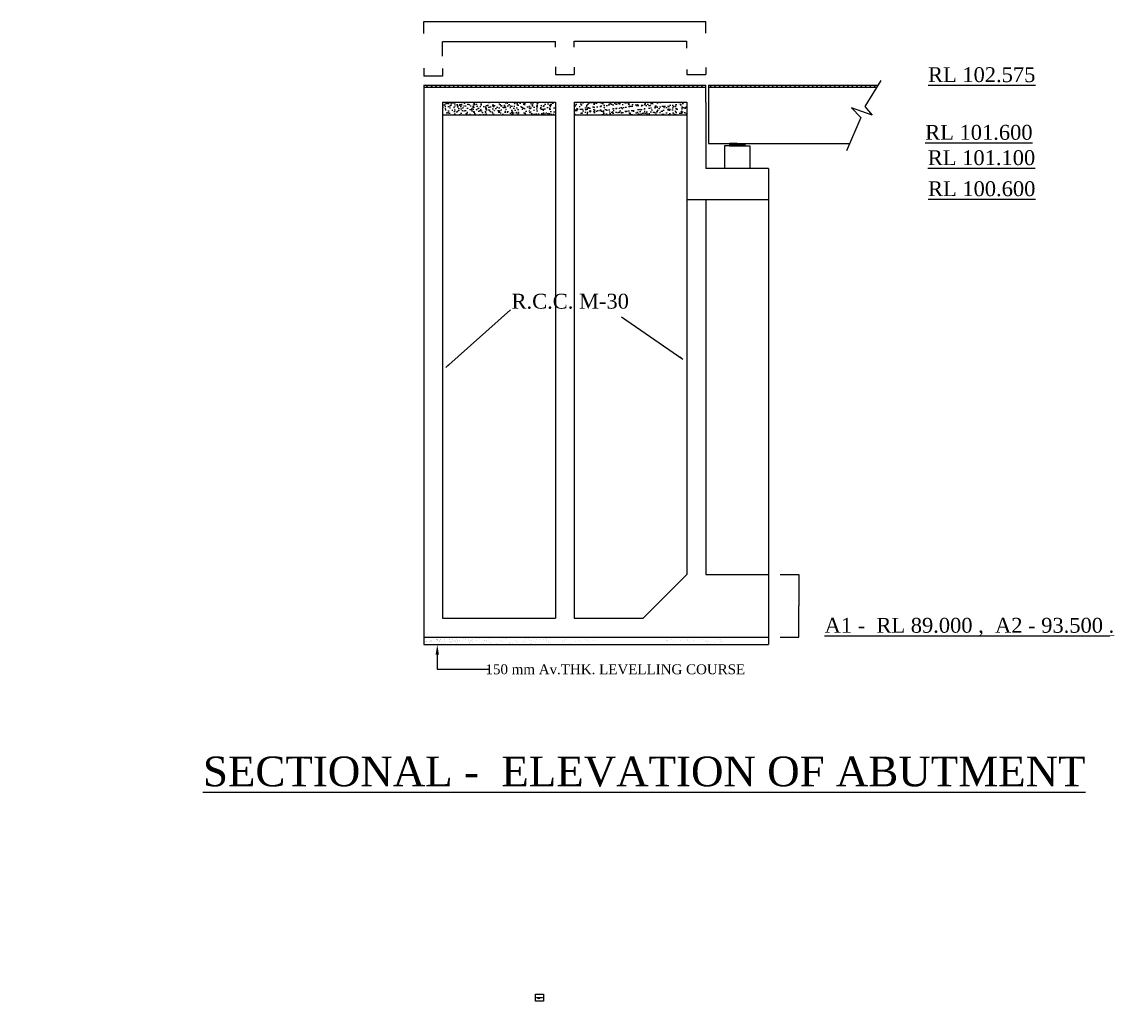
# Model space of a CAD drawing. Header units: millimetres. Extents: x -1995464 to 5167284, y 540154 to 7107547.
import ezdxf

# ---------------------------------------------------------------- set-up
doc = ezdxf.new("R2010")
doc.units = ezdxf.units.MM
doc.header["$MEASUREMENT"] = 0
doc.styles.get("Standard").update_dxf_attribs({"font": 'times.ttf'})
doc.dimstyles.get("Standard").update_dxf_attribs({"dimtxt": 400, "dimasz": 300, "dimexe": 150, "dimexo": 100, "dimgap": 0.09, "dimtad": 1, "dimtih": 1, "dimtoh": 1, "dimdec": 0, "dimzin": 0, "dimdsep": 46, "dimtxsty": 'Standard', "dimcen": 0.09, "dimadec": 0, "dimazin": 0, "dimtfac": 1, "dimtdec": 0, "dimtofl": 0, "dimtmove": 0, "dimatfit": 3, "dimfxl": 150, "dimtolj": 1, "dimtzin": 0, "dimarcsym": 0})
pattern_1 = [(45, (4269982, 6233424), (-14681.66, 14681.66), [])]
pattern_2 = [(50, (-356129130, -232533960), (58938.3176, -5156.4347), [6162.86, -67791.456]), (355, (-356129130, -232533960), (-11401.4, 61808.727), [4930.288, -54233.165]), (100.4514, (-356124217, -232534390), (47536.9615, 56652.255), [5237.6246, -57613.872]), (46.1842, (-356129130, -232517530), (87696.757, -13600.939), [9244.29, -101687.184]), (96.6356, (-356121820, -232518660), (76802.6, 80044.69), [7856.437, -86420.794]), (351.1842, (-356129130, -232517530), (76802.538, 80044.75), [7395.432, -81349.747]), (21, (-356120910, -232521636), (49048.725, -33083.7827), [6162.86, -67791.456]), (326, (-356120910, -232521636), (19993.5765, 59586.639), [4930.288, -54233.165]), (71.4514, (-356116824, -232524393), (69042.3215, 26502.802), [5237.6246, -57613.872]), (37.5, (-356129128, -232533962), (999.1931, 27354.3745), [0, -53575.793, 0, -55054.8793, 0, -54438.5933]), (7.5, (-356129128, -232533962), (21616.8084, 32409.3868), [0, -31389.4983, 0, -52343.221, 0, -20748.294]), (327.5, (-356147452, -232533962), (43864.9698, -1853.3668), [0, -20542.8654, 0, -64093.74, 0, -85047.4628]), (317.5, (-356155670, -232533960), (47921.26, 8225.7727), [0, -26705.725, 0, -42564.817, 0, -60396.0243])]

# ---------------------------------------------------------------- blocks, each defined once
blk = doc.blocks.new('*D10')
at = {"color": 0, "lineweight": -2, "ltscale": 20, "transparency": 16777216}
for p, q in [((3031428, 3442770), (3154956, 3442770)), ((3154806, 3442670), (3154806, 3235358)), ((3154806, 3027740), (3154806, 3235052)), ((3031428, 3027640), (3154956, 3027640))]:
    blk.add_line(p, q, dxfattribs=at)
at = {"color": 0, "ltscale": 20, "transparency": 16777216}
for points in [[(3154789, 3442670), (3154822, 3442670), (3154806, 3442770)], [(3154789, 3027740), (3154822, 3027740), (3154806, 3027640)]]:
    blk.add_solid(points, dxfattribs=at)
at = {"layer": 'Defpoints', "color": 0, "ltscale": 20, "transparency": 16777216}
for p in [(3031328, 3442770), (3031328, 3027640), (3154806, 3027640)]:
    blk.add_point(p, dxfattribs=at)
at = {"color": 0, "ltscale": 20, "transparency": 16777216, "insert": (3154806, 3235205), "char_height": 400, "attachment_point": 5}
blk.add_mtext('\\A1;{\\H0.75x;1000}', dxfattribs=at)
blk = doc.blocks.new('*D11')
at = {"color": 0, "lineweight": -2, "ltscale": 20, "transparency": 16777216}
for p, q in [((670346, 7029348), (670346, 7107287)), ((2538911, 7107137), (670646, 7107137)), ((2539211, 7030630), (2539211, 7107287))]:
    blk.add_line(p, q, dxfattribs=at)
at = {"color": 0, "ltscale": 20, "transparency": 16777216}
for points in [[(670646, 7107187), (670646, 7107087), (670346, 7107137)], [(2538911, 7107187), (2538911, 7107087), (2539211, 7107137)]]:
    blk.add_solid(points, dxfattribs=at)
at = {"layer": 'Defpoints', "color": 0, "ltscale": 20, "transparency": 16777216}
for p in [(670346, 7107137), (670346, 7029248), (2539211, 7030530)]:
    blk.add_point(p, dxfattribs=at)
at = {"color": 0, "ltscale": 20, "transparency": 16777216, "insert": (1594973, 7107290), "char_height": 400, "attachment_point": 5}
blk.add_mtext('\\A1;{\\H0.75x;4500}', dxfattribs=at)
blk = doc.blocks.new('*D12')
at = {"color": 0, "lineweight": -2, "ltscale": 20, "transparency": 16777216}
for p, q in [((670346, 6798199), (670346, 6746546)), ((794786, 6746696), (670446, 6746696)), ((794886, 6796895), (794886, 6746546))]:
    blk.add_line(p, q, dxfattribs=at)
at = {"color": 0, "ltscale": 20, "transparency": 16777216}
for points in [[(670446, 6746713), (670446, 6746679), (670346, 6746696)], [(794786, 6746713), (794786, 6746679), (794886, 6746696)]]:
    blk.add_solid(points, dxfattribs=at)
at = {"layer": 'Defpoints', "color": 0, "ltscale": 20, "transparency": 16777216}
for p in [(670346, 6798299), (670346, 6746696), (794886, 6796995)]:
    blk.add_point(p, dxfattribs=at)
at = {"color": 0, "ltscale": 20, "transparency": 16777216, "insert": (732616, 6746823), "char_height": 400, "attachment_point": 5}
blk.add_mtext('\\A1;{\\H0.625x;300}', dxfattribs=at)
blk = doc.blocks.new('*D13')
at = {"color": 0, "lineweight": -2, "ltscale": 20, "transparency": 16777216}
for p, q in [((1542120, 6807894), (1542120, 6756235)), ((1666659, 6804778), (1666659, 6756235)), ((1542220, 6756385), (1666559, 6756385))]:
    blk.add_line(p, q, dxfattribs=at)
at = {"color": 0, "ltscale": 20, "transparency": 16777216}
for points in [[(1542220, 6756402), (1542220, 6756368), (1542120, 6756385)], [(1666559, 6756402), (1666559, 6756368), (1666659, 6756385)]]:
    blk.add_solid(points, dxfattribs=at)
at = {"layer": 'Defpoints', "color": 0, "ltscale": 20, "transparency": 16777216}
for p in [(1542120, 6807994), (1666659, 6804878), (1666659, 6756385)]:
    blk.add_point(p, dxfattribs=at)
at = {"color": 0, "ltscale": 20, "transparency": 16777216, "insert": (1604389, 6756512), "char_height": 400, "attachment_point": 5}
blk.add_mtext('\\A1;{\\H0.625x;300}', dxfattribs=at)
blk = doc.blocks.new('*D14')
at = {"color": 0, "lineweight": -2, "ltscale": 20, "transparency": 16777216}
for p, q in [((2413893, 6790343), (2413893, 6757424)), ((2413993, 6757574), (2539111, 6757574)), ((2539211, 6803974), (2539211, 6757424))]:
    blk.add_line(p, q, dxfattribs=at)
at = {"color": 0, "ltscale": 20, "transparency": 16777216}
for points in [[(2413993, 6757591), (2413993, 6757558), (2413893, 6757574)], [(2539111, 6757591), (2539111, 6757558), (2539211, 6757574)]]:
    blk.add_solid(points, dxfattribs=at)
at = {"layer": 'Defpoints', "color": 0, "ltscale": 20, "transparency": 16777216}
for p in [(2413893, 6790443), (2539211, 6804074), (2539211, 6757574)]:
    blk.add_point(p, dxfattribs=at)
at = {"color": 0, "ltscale": 20, "transparency": 16777216, "insert": (2476552, 6757702), "char_height": 400, "attachment_point": 5}
blk.add_mtext('\\A1;{\\H0.625x;300}', dxfattribs=at)
blk = doc.blocks.new('*D15')
at = {"color": 0, "lineweight": -2, "ltscale": 20, "transparency": 16777216}
for p, q in [((794886, 6877925), (794886, 6975764)), ((795086, 6975614), (1541920, 6975614)), ((1542120, 6938659), (1542120, 6975764))]:
    blk.add_line(p, q, dxfattribs=at)
at = {"color": 0, "ltscale": 20, "transparency": 16777216}
for points in [[(795086, 6975648), (795086, 6975581), (794886, 6975614)], [(1541920, 6975648), (1541920, 6975581), (1542120, 6975614)]]:
    blk.add_solid(points, dxfattribs=at)
at = {"layer": 'Defpoints', "color": 0, "ltscale": 20, "transparency": 16777216}
for p in [(1542120, 6975614), (794886, 6877825), (1542120, 6938559)]:
    blk.add_point(p, dxfattribs=at)
at = {"color": 0, "ltscale": 20, "transparency": 16777216, "insert": (1168503, 6975767), "char_height": 400, "attachment_point": 5}
blk.add_mtext('\\A1;{\\H0.75x;1800}', dxfattribs=at)
blk = doc.blocks.new('*D16')
at = {"color": 0, "lineweight": -2, "ltscale": 20, "transparency": 16777216}
for p, q in [((1666659, 6938659), (1666659, 6978885)), ((1666859, 6978735), (2413693, 6978735)), ((2413893, 6931248), (2413893, 6978885))]:
    blk.add_line(p, q, dxfattribs=at)
at = {"color": 0, "ltscale": 20, "transparency": 16777216}
for points in [[(1666859, 6978768), (1666859, 6978702), (1666659, 6978735)], [(2413693, 6978768), (2413693, 6978702), (2413893, 6978735)]]:
    blk.add_solid(points, dxfattribs=at)
at = {"layer": 'Defpoints', "color": 0, "ltscale": 20, "transparency": 16777216}
for p in [(2413893, 6978735), (1666659, 6938559), (2413893, 6931148)]:
    blk.add_point(p, dxfattribs=at)
at = {"color": 0, "ltscale": 20, "transparency": 16777216, "insert": (2040276, 6978888), "char_height": 400, "attachment_point": 5}
blk.add_mtext('\\A1;{\\H0.75x;1800}', dxfattribs=at)

msp = doc.modelspace()

# ---------------------------------------------------------------- hatches: boundary and pattern name
h = msp.add_hatch()
h.set_pattern_fill('ANSI31', color=256, scale=166103.9809, style=0)
h.set_pattern_definition(pattern_1)
h.paths.add_polyline_path([(670346.5, 6686080.2), (670346.5, 6673622.4), (2539210.9, 6673622.4), (2539210.9, 6686080.2)])
h = msp.add_hatch()
h.set_pattern_fill('ANSI31', color=256, scale=166103.9809, style=0)
h.set_pattern_definition(pattern_1)
h.paths.add_polyline_path([(3679038.9, 6686080.2), (2555821.3, 6686080.2), (2555821.3, 6673622.4), (2871418.8, 6673622.4), (3671383.5, 6673622.4)])
at = {"ltscale": 20}
h = msp.add_hatch(dxfattribs=at)
h.set_pattern_fill('AR-CONC', color=0, scale=8217.146161, style=0)
h.set_pattern_definition(pattern_2)
h.paths.add_polyline_path([(1542119.9, 6573960.1), (794885.5, 6573960.1), (794885.5, 6488977.9), (1542119.9, 6488977.9)])
h = msp.add_hatch(dxfattribs=at)
h.set_pattern_fill('AR-CONC', color=0, scale=8217.146161, style=0)
h.set_pattern_definition(pattern_2)
h.paths.add_polyline_path([(2413893.4, 6573960.1), (1666659, 6573960.1), (1666659, 6488977.9), (2413893.4, 6488977.9)])
h = msp.add_hatch()
h.set_pattern_fill('_USER', color=256, scale=83.05199, style=0, pattern_type=0)
h.set_pattern_definition([(0, (3190062.45, 6183709.3), (0, 83.05199), [])])
h.paths.add_polyline_path([(2796633.1, 6300005.2), (2746801.9, 6300005.2), (2696970.7, 6300005.2), (2696970.7, 6283394.8), (2746801.9, 6283394.8), (2796633.1, 6283394.8)])
h = msp.add_hatch(color=1, dxfattribs=at)
h.dxf.hatch_style = 1
h.paths.add_polyline_path([(1417210, 639943.8, 1), (1416814.8, 639943.8, 1)])
h = msp.add_hatch(color=1, dxfattribs=at)
h.dxf.hatch_style = 1
h.paths.add_polyline_path([(1425709.3, 629972.7, 1), (1425314, 629972.7, 1)])
h = msp.add_hatch(color=1, dxfattribs=at)
h.dxf.hatch_style = 1
h.paths.add_polyline_path([(1433472.5, 636958.5, 1), (1433077.2, 636958.5, 1)])
h = msp.add_hatch(color=1, dxfattribs=at)
h.dxf.hatch_style = 1
h.paths.add_polyline_path([(1434206.9, 633127, 1), (1433811.6, 633127, 1)])
h = msp.add_hatch(color=1, dxfattribs=at)
h.dxf.hatch_style = 1
h.paths.add_polyline_path([(1434968.1, 639940.5, 1), (1434572.8, 639940.5, 1)])
h = msp.add_hatch(color=1, dxfattribs=at)
h.dxf.hatch_style = 1
h.paths.add_polyline_path([(1456881.6, 639943.8, 1), (1456486.3, 639943.8, 1)])

# ---------------------------------------------------------------- linework, layer by layer
for p, q in [((670346.5, 6686080.2), (2539210.9, 6686080.2)), ((670346.5, 6673622.4), (2539210.9, 6673622.4)), ((2539210.9, 6573960.1), (2539210.9, 6686080.2)), ((2555821.3, 6686080.2), (2555821.3, 6300005.2)), ((2555821.3, 6686080.2), (3679038.9, 6686080.2)), ((2555821.3, 6673622.4), (3671383.5, 6673622.4)), ((3698643.4, 6717983), (3591959.7, 6544374.9)), ((794885.5, 6573960.1), (1542119.9, 6573960.1)), ((1666659, 6573960.1), (2413893.4, 6573960.1)), ((2539210.9, 6573960.1), (2539210.9, 6133901.3)), ((3642523.4, 6487098.3), (3505661.4, 6536660.1)), ((3505661.4, 6536660.1), (3565918.9, 6471370.5)), ((3591959.7, 6544374.9), (3642523.4, 6487098.3)), ((794885.5, 6488977.9), (1542119.9, 6488977.9)), ((1666659, 6488977.9), (2413893.4, 6488977.9)), ((3565918.9, 6471370.5), (3472160.9, 6250150.9)), ((2555821.3, 6300005.2), (3493290.3, 6300005.2)), ((2746801.9, 6283394.8), (2663749.9, 6283394.8)), ((2663749.9, 6283394.8), (2663749.9, 6133901.3)), ((2746801.9, 6300005.2), (2696970.7, 6300005.2)), ((2696970.7, 6300005.2), (2696970.7, 6283394.8)), ((2746801.9, 6300005.2), (2796633.1, 6300005.2)), ((2746801.9, 6283394.8), (2829853.9, 6283394.8)), ((2796633.1, 6300005.2), (2796633.1, 6283394.8)), ((2829853.9, 6283394.8), (2829853.9, 6133901.3)), ((2954341.1, 6133901.3), (2539210.9, 6133901.3)), ((2954341.1, 6133901.3), (2954341.1, 2977808.9)), ((2954341.1, 5926336.1), (2413893.4, 5926336.1)), ((2539210.9, 5926336.1), (2539210.9, 3442770.3)), ((2539210.9, 3442770.3), (2954341.1, 3442770.3)), ((794885.5, 3152179.1), (1542119.9, 3152179.1)), ((1666659, 3152179.1), (2123302.3, 3152179.1)), ((670346.5, 3027640.1), (2539210.9, 3027640.1)), ((671001, 3013048.2), (671001, 3013048.2)), ((679398.8, 3024002.5), (679398.8, 3024002.5)), ((752972.7, 3011658.8), (752972.7, 3011658.8)), ((753280.4, 3010359.4), (753280.4, 3010359.4)), ((757959.5, 3014157.4), (757959.5, 3014157.4)), ((758638.3, 3009479.8), (758638.3, 3009479.8)), ((761763.6, 3008361.2), (761763.6, 3008361.2)), ((763002.9, 3009645.2), (763002.9, 3009645.2)), ((779055.3, 3010637.7), (779055.3, 3010637.7)), ((780294.6, 3011921.6), (780294.6, 3011921.6)), ((806063.3, 3014193.4), (806063.3, 3014193.4)), ((807302.6, 3015477.3), (807302.6, 3015477.3)), ((808166.4, 3026676.1), (808166.4, 3026676.1)), ((814259.2, 3027279), (814259.2, 3027279)), ((837954.4, 3011251.2), (837954.4, 3011251.2)), ((842941.2, 3013749.8), (842941.2, 3013749.8)), ((851186.4, 3020134), (851186.4, 3020134)), ((852425.7, 3021417.9), (852425.7, 3021417.9)), ((862092.5, 3009667.8), (862092.5, 3009667.8)), ((868478.1, 3022410.5), (868478.1, 3022410.5)), ((869717.4, 3023694.4), (869717.4, 3023694.4)), ((886211.7, 3009217.6), (886211.7, 3009217.6)), ((895486.1, 3025966.1), (895486.1, 3025966.1)), ((932667.1, 3016982.4), (932667.1, 3016982.4)), ((941097.8, 3025534.3), (941097.8, 3025534.3)), ((947221, 3019923.3), (947221, 3019923.3)), ((948767.3, 3009217.2), (948767.3, 3009217.2)), ((966059, 3011493.7), (966059, 3011493.7)), ((993067, 3015049.3), (993067, 3015049.3)), ((1019625.5, 3018091.6), (1019625.5, 3018091.6)), ((1038190.1, 3020989.9), (1038190.1, 3020989.9)), ((1055481.8, 3023266.4), (1055481.8, 3023266.4)), ((1075988.6, 3022596.9), (1075988.6, 3022596.9)), ((1082489.8, 3026822.1), (1082489.8, 3026822.1)), ((1083720.6, 3008539.8), (1083720.6, 3008539.8)), ((1104607.3, 3017684), (1104607.3, 3017684)), ((1194333.1, 3020916.7), (1194333.1, 3020916.7)), ((1208920, 3021455.1), (1208920, 3021455.1)), ((1215043.2, 3015844.2), (1215043.2, 3015844.2)), ((1281291.6, 3022025.8), (1281291.6, 3022025.8)), ((1343810.8, 3018517.8), (1343810.8, 3018517.8)), ((1366273.4, 3021618.2), (1366273.4, 3021618.2)), ((1418352.9, 3008789.2), (1418352.9, 3008789.2)), ((1435644.6, 3011065.7), (1435644.6, 3011065.7)), ((1455999.2, 3024850.9), (1455999.2, 3024850.9)), ((1462652.6, 3014621.4), (1462652.6, 3014621.4)), ((1476742.2, 3017375.9), (1476742.2, 3017375.9)), ((1482865.4, 3011765), (1482865.4, 3011765)), ((1507775.7, 3020561.9), (1507775.7, 3020561.9)), ((1525067.4, 3022838.4), (1525067.4, 3022838.4)), ((1542957.6, 3025960.1), (1542957.6, 3025960.1)), ((1552075.4, 3026394.1), (1552075.4, 3026394.1)), ((1611633, 3014438.6), (1611633, 3014438.6)), ((1627939.4, 3025552.5), (1627939.4, 3025552.5)), ((1744564.4, 3013296.8), (1744564.4, 3013296.8)), ((2313349.8, 3008727.8), (2313349.8, 3008727.8)), ((2416804, 3008915.8), (2416804, 3008915.8)), ((2520258.3, 3009103.8), (2520258.3, 3009103.8)), ((2539210.9, 3027640.1), (2954341.1, 3027640.1)), ((2623712.6, 3009291.8), (2623712.6, 3009291.8)), ((2634542.8, 3010549.6), (2634542.8, 3010549.6)), ((2654020.2, 3024605.4), (2654020.2, 3024605.4)), ((670346.5, 2977808.9), (2539210.9, 2977808.9)), ((672090.5, 2996795.1), (672090.5, 2996795.1)), ((672340.7, 2996588.5), (672340.7, 2996588.5)), ((683912.6, 2998863), (683912.6, 2998863)), ((689632.4, 2998865), (689632.4, 2998865)), ((690871.7, 3000148.9), (690871.7, 3000148.9)), ((708300.4, 2997519), (708300.4, 2997519)), ((713154.6, 2979777.3), (713154.6, 2979777.3)), ((714393.3, 2998121.9), (714393.3, 2998121.9)), ((716640.4, 3002420.6), (716640.4, 3002420.6)), ((717879.7, 3003704.6), (717879.7, 3003704.6)), ((723369.7, 2998746.9), (723369.7, 2998746.9)), ((724798.5, 2979731.1), (724798.5, 2979731.1)), ((761535.7, 3005907.8), (761535.7, 3005907.8)), ((769921.6, 2985671.7), (769921.6, 2985671.7)), ((772647.3, 3000555), (772647.3, 3000555)), ((773357.8, 3007975.8), (773357.8, 3007975.8)), ((775544.7, 2996983), (775544.7, 2996983)), ((786345.8, 2980060.5), (786345.8, 2980060.5)), ((787213.3, 2987948.2), (787213.3, 2987948.2)), ((787366.9, 2999051), (787366.9, 2999051)), ((797893.6, 2980511.5), (797893.6, 2980511.5)), ((802880.4, 2983010), (802880.4, 2983010)), ((810328.2, 2999856.1), (810328.2, 2999856.1)), ((814221.3, 2991503.9), (814221.3, 2991503.9)), ((841231.8, 2996377.2), (841231.8, 2996377.2)), ((847324.7, 2996980.1), (847324.7, 2996980.1)), ((847355.1, 2990766.3), (847355.1, 2990766.3)), ((853447.9, 2991369.2), (853447.9, 2991369.2)), ((859344.5, 2997444.4), (859344.5, 2997444.4)), ((864989.9, 3006095.8), (864989.9, 3006095.8)), ((876101.6, 3000743), (876101.6, 3000743)), ((876636.2, 2999720.9), (876636.2, 2999720.9)), ((876812.1, 3008163.8), (876812.1, 3008163.8)), ((878999, 2997171), (878999, 2997171)), ((884852, 2981620.6), (884852, 2981620.6)), ((889838.8, 2984119.2), (889838.8, 2984119.2)), ((890821.1, 2999239), (890821.1, 2999239)), ((892335, 3003606.7), (892335, 3003606.7)), ((895310, 2999448.5), (895310, 2999448.5)), ((903644.2, 3003276.6), (903644.2, 3003276.6)), ((968444.2, 3006283.8), (968444.2, 3006283.8)), ((974820.6, 2983711.6), (974820.6, 2983711.6)), ((976122.7, 2993439.8), (976122.7, 2993439.8)), ((980266.3, 3008351.8), (980266.3, 3008351.8)), ((982453.3, 2997359), (982453.3, 2997359)), ((985035.8, 3002681.2), (985035.8, 3002681.2)), ((994275.4, 2999427), (994275.4, 2999427)), ((1021102.6, 3006280.3), (1021102.6, 3006280.3)), ((1064546.4, 2986944.2), (1064546.4, 2986944.2)), ((1071898.5, 3006471.8), (1071898.5, 3006471.8)), ((1071994.3, 3003790.4), (1071994.3, 3003790.4)), ((1085907.6, 2997547), (1085907.6, 2997547)), ((1097729.7, 2999615), (1097729.7, 2999615)), ((1109054, 2992298), (1109054, 2992298)), ((1115177.3, 2986687.1), (1115177.3, 2986687.1)), ((1151504.9, 2988053.4), (1151504.9, 2988053.4)), ((1175352.8, 3006659.8), (1175352.8, 3006659.8)), ((1189361.8, 2997735), (1189361.8, 2997735)), ((1194384.1, 2979303.1), (1194384.1, 2979303.1)), ((1236486.7, 2987645.8), (1236486.7, 2987645.8)), ((1239507.2, 2985243.7), (1239507.2, 2985243.7)), ((1243944.9, 2989360.7), (1243944.9, 2989360.7)), ((1256798.9, 2987520.2), (1256798.9, 2987520.2)), ((1278807, 3006847.8), (1278807, 3006847.8)), ((1283806.9, 2991075.9), (1283806.9, 2991075.9)), ((1292816.1, 2997923), (1292816.1, 2997923)), ((1326212.5, 2990878.5), (1326212.5, 2990878.5)), ((1328930, 2997016.5), (1328930, 2997016.5)), ((1346221.7, 2999293), (1346221.7, 2999293)), ((1373229.7, 3002848.6), (1373229.7, 3002848.6)), ((1376876.3, 2988218.8), (1376876.3, 2988218.8)), ((1382261.3, 3007035.8), (1382261.3, 3007035.8)), ((1382999.5, 2982607.9), (1382999.5, 2982607.9)), ((1396270.4, 2998111), (1396270.4, 2998111)), ((1413171, 2991987.6), (1413171, 2991987.6)), ((1485715.6, 3007223.8), (1485715.6, 3007223.8)), ((1498152.7, 2991580.1), (1498152.7, 2991580.1)), ((1499724.6, 2998299), (1499724.6, 2998299)), ((1511767.1, 2985281.5), (1511767.1, 2985281.5)), ((1587878.5, 2994812.7), (1587878.5, 2994812.7)), ((1589169.8, 3007411.8), (1589169.8, 3007411.8)), ((1603178.9, 2998487), (1603178.9, 2998487)), ((1644698.5, 2984139.7), (1644698.5, 2984139.7)), ((1650821.7, 2978528.8), (1650821.7, 2978528.8)), ((1674837, 2995921.9), (1674837, 2995921.9)), ((1692624.1, 3007599.8), (1692624.1, 3007599.8)), ((1706633.2, 2998675), (1706633.2, 2998675)), ((1750687.6, 3007685.8), (1750687.6, 3007685.8)), ((1759818.8, 2995514.3), (1759818.8, 2995514.3)), ((1779589.3, 2981202.3), (1779589.3, 2981202.3)), ((1796078.4, 3007787.8), (1796078.4, 3007787.8)), ((2280208.8, 3005138.4), (2280208.8, 3005138.4)), ((2283150.9, 3003382.8), (2283150.9, 3003382.8)), ((2286332.1, 2999527.5), (2286332.1, 2999527.5)), ((2327358.8, 2999803), (2327358.8, 2999803)), ((2372876.7, 3006615.4), (2372876.7, 3006615.4)), ((2415099.6, 3002201.1), (2415099.6, 3002201.1)), ((2430813.1, 2999991), (2430813.1, 2999991)), ((2459835.2, 3007724.6), (2459835.2, 3007724.6)), ((2507562.7, 2980159.1), (2507562.7, 2980159.1)), ((2534267.4, 3000179), (2534267.4, 3000179)), ((2539210.9, 2977808.9), (2954341.1, 2977808.9)), ((2544817, 3007317), (2544817, 3007317)), ((2548031, 3001059.2), (2548031, 3001059.2)), ((2552685.8, 2986099.7), (2552685.8, 2986099.7)), ((2554154.3, 2995448.3), (2554154.3, 2995448.3)), ((2569977.5, 2988376.2), (2569977.5, 2988376.2)), ((2596985.5, 2991931.8), (2596985.5, 2991931.8)), ((2637721.6, 3000367), (2637721.6, 3000367)), ((2642108.6, 2997872.4), (2642108.6, 2997872.4))]:
    msp.add_line(p, q)
at = {"color": 0, "ltscale": 20}
for p, q in [((670346.5, 6686080.2), (670346.5, 2977808.9)), ((794885.5, 6573960.1), (794885.5, 3152179.1)), ((1542119.9, 6573960.1), (1542119.9, 3152179.1)), ((1666659, 6573960.1), (1666659, 3152179.1)), ((2413893.4, 6573960.1), (2413893.4, 3442770.3)), ((2413893.4, 3442770.3), (2123302.3, 3152179.1))]:
    msp.add_line(p, q, dxfattribs=at)
at = {"color": 0, "linetype": 'ByBlock', "lineweight": -2, "ltscale": 2000}
for p, q in [((815707.1, 4815635), (1245697.4, 5196869.2)), ((2387584.1, 4867891.8), (1979390.7, 5149524.8))]:
    msp.add_line(p, q, dxfattribs=at)
at = {"color": 1, "ltscale": 20}
for p, q in [((1417012.4, 639943.8), (1456684, 639943.8)), ((1434772.1, 639943.8), (1425511.6, 629972.7)), ((1430702.8, 635065.9), (1431920.4, 635365.8)), ((1431190.6, 633716.9), (1432442.7, 633846.9)), ((1431920.4, 635365.8), (1432442.7, 635699.8)), ((1432442.7, 635699.8), (1432963.8, 636033)), ((1432442.7, 633846.9), (1433357, 633941.8)), ((1432963.8, 636033), (1433857.5, 636138.6)), ((1433058.2, 638098.4), (1434004.8, 633118.2)), ((1433357, 633941.8), (1434442.9, 634269.5)), ((1433857.5, 636138.6), (1435101.9, 636285.7)), ((1434442.9, 634269.5), (1435678.7, 634675.8)), ((1435101.9, 636285.7), (1437483.7, 636983.8)), ((1435678.7, 634675.8), (1437077.1, 634822.1)), ((1437077.1, 634822.1), (1438719.5, 635212.2)), ((1437483.7, 636983.8), (1438378, 636837.5))]:
    msp.add_line(p, q, dxfattribs=at)
msp.add_lwpolyline([(759177.3, 2911367.3), (759177.3, 2814416.4), (1101584.1, 2814416.4)])
msp.add_lwpolyline([(1410923.5, 660213), (1462895.5, 660213), (1462895.5, 614295), (1410923.5, 614295)], close=True, dxfattribs=at)
for centre in [(1417012.4, 639943.8), (1425511.6, 629972.7), (1433274.9, 636958.5), (1434009.2, 633127), (1434770.4, 639940.5), (1456684, 639943.8)]:
    msp.add_circle(centre, 197.6, dxfattribs=at)
at = {"color": 0, "linetype": 'ByBlock', "lineweight": -2, "ltscale": 2000}
for points in [[(2366180.1, 4883180.4), (2372295.5, 4889295.8), (2387584.1, 4867891.8)], [(830995.7, 4837039.1), (837111.2, 4830923.7), (815707.1, 4815635)]]:
    msp.add_solid(points, dxfattribs=at)
msp.add_solid([(748103.8, 2911367.3), (759177.3, 2977808.9), (770250.9, 2911367.3)])

# ---------------------------------------------------------------- texts
at = {"attachment_point": 2}
for s, insert, char_height, width in [(' {\\LRL 102.575 }', (4348846.8, 6805228.6), 98605.754, 875163.18), ('{\\LRL 101.600 }', (4348846.8, 6422851.9), 98605.754, 875163.18), (' {\\H1.086x; \\H0.9998x;\\LRL 101.100 }', (4330521.5, 6254814.8), 90817.352, 924600.832), (' {\\LRL 100.600 }', (4348846.8, 6049182.8), 98605.754, 875163.18), ('R.C.C. M-30', (1640435.5, 5303542.2), 98605.754, 875163.18), ('{\\LA1 -  RL 89.000 ,  A2 - 93.500 .}', (4286155.1, 3155368.3), 98605.754, 2269343.571), ('150 mm Av.THK. LEVELLING COURSE', (1939325.2, 2847314.1), 65737.169, 2472810.928), ('{\\LSECTIONAL -  ELEVATION OF ABUTMENT}', (2131074.9, 2236104), 197211.508, 6958858.047)]:
    msp.add_mtext(s, dxfattribs=dict(at, insert=insert, char_height=char_height, width=width))
at = {"color": 0, "ltscale": 0.5, "attachment_point": 2}
for s, insert, char_height, width in [(' KEY-PLAN FOR CONSTRUCTION OF HIGH LEVEL BRIDGE ACROSS \\PSHIVNATH RIVER  ON  BAKAL - BHANWARMARA   ROAD. ', (1437718.5, 659078.7), 1000, 50094.16), ('\\pt416.67;{\\fTimes New Roman|b1|i0|c0|p18;NAGPUR}', (1417275.3, 640852.2), 500, 7287.516), ('\\pt416.67;{\\fTimes New Roman|b1|i0|c0|p18;RAJNANDGAON}', (1434813.3, 640829.6), 500, 7287.516), ('\\pt416.67;{\\fTimes New Roman|b1|i0|c0|p18;BHANWARMARA}', (1435161.5, 632725.5), 500, 7287.516), ('\\pt416.67;{\\fTimes New Roman|b1|i0|c0|p18;BAKAL}', (1434773.7, 637147.4), 500, 7287.516), ('\\pt416.67;{\\fTimes New Roman|b1|i0|c0|p18;75 KM}', (1445467.9, 640562.7), 500, 7287.516), ('\\pt416.67;{\\fTimes New Roman|b1|i0|c0|p18;RAIPUR}', (1456508, 640896), 500, 7287.516)]:
    msp.add_mtext(s, dxfattribs=dict(at, insert=insert, char_height=char_height, width=width))
at = {"color": 0, "linetype": 'ByBlock', "lineweight": -2, "ltscale": 2000, "char_height": 470.25, "width": 20099.412, "attachment_point": 1}
for s, insert in [('{\\fTimes New Roman|b1|i0|c0|p18;SUB-ENGINEER }', (1418741.3, 617442.1)), ('{\\fTimes New Roman|b1|i0|c0|p18;PWD BRIDGE CONST. SUB-DN.}', (1433371.6, 617121)), ('{\\fTimes New Roman|b1|i0|c0|p18;SUB-DIVISIONAL OFFICER}', (1433954.3, 617881.7)), ('{\\fTimes New Roman|b1|i0|c0|p18;RAJNANDGAON.}', (1435508.2, 616411.2)), ('{\\fTimes New Roman|b1|i0|c0|p18;EXECUTIVE ENGINEER}', (1451959, 617728)), ('{\\fTimes New Roman|b1|i0|c0|p18;DURG}', (1454818.3, 616289.4))]:
    msp.add_mtext(s, dxfattribs=dict(at, insert=insert))
at = {"color": 0, "ltscale": 0.5, "attachment_point": 2}
for s, insert, char_height, width, rotation in [('\\pt416.67;{\\fTimes New Roman|b1|i0|c0|p18;DONGARGAON}', (1425333.2, 630904.5), 500, 7287.516, 47.89469925), ('\\pt416.67;{\\fTimes New Roman|b1|i0|c0|p18;25 KM}', (1429417, 635192.3), 500, 7287.516, 47.73246369), ('\\pt208.33;{\\fTimes New Roman|b1|i0|c0|p18;SHIVNATH RIVER}', (1433251.9, 635067.2), 250, 3643.758, 13.1572463), ('\\pt416.67;{\\fTimes New Roman|b1|i0|c0|p18;7 KM}', (1434024.1, 639009), 500, 7287.516, 47.73246369)]:
    msp.add_mtext(s, dxfattribs=dict(at, insert=insert, char_height=char_height, width=width, rotation=rotation))
at = {"color": 2, "char_height": 600, "attachment_point": 5}
for insert in [(-1994578.8, 540465.1), (-1990327, 541138)]:
    msp.add_mtext('{\\fTimes New Roman|b0|i0|c0|p18;3100}', dxfattribs=dict(at, insert=insert))

# ---------------------------------------------------------------- dimensions: what is measured, and where the dimension line sits
at = {"color": 0, "ltscale": 20}
dim = msp.add_linear_dim(base=(670346.5, 7107136.9), p1=(2539210.9, 7030529.9), p2=(670346.5, 7029247.7), text='{\\H0.75x;4500}', dimstyle='Standard', dxfattribs=at)
dim.commit()
dim.dimension.update_dxf_attribs({"geometry": '*D11', "text_midpoint": (1594973.3, 7107136.9), "dimtype": 160})
for base, p1, p2, text, override, picture, middle in [((1542119.9, 6975614.5), (794885.5, 6877824.9), (1542119.9, 6938558.9), '{\\H0.75x;1800}', {"dimasz": 200}, '*D15', (1168502.7, 6975614.5)), ((2413893.4, 6978735), (1666659, 6938558.9), (2413893.4, 6931148.1), '{\\H0.75x;1800}', {"dimasz": 200}, '*D16', (2040276.2, 6978735)), ((670346.5, 6746695.9), (794885.5, 6796994.7), (670346.5, 6798299.4), '{\\H0.625x;300}', {"dimasz": 100}, '*D12', (732616, 6746695.9)), ((2539210.9, 6757574.3), (2413893.4, 6790442.8), (2539210.9, 6804074.3), '{\\H0.625x;300}', {"dimasz": 100}, '*D14', (2476552.1, 6757574.3))]:
    dim = msp.add_linear_dim(base=base, p1=p1, p2=p2, text=text, dimstyle='Standard', override=override, dxfattribs=at)
    dim.commit()
    dim.dimension.update_dxf_attribs({"geometry": picture, "text_midpoint": middle, "dimtype": 160})
dim = msp.add_linear_dim(base=(1666659, 6756385.1), p1=(1542119.9, 6807994.4), p2=(1666659, 6804878.4), text='{\\H0.625x;300}', dimstyle='Standard', override={"dimasz": 100}, dxfattribs=at)
dim.commit()
dim.dimension.update_dxf_attribs({"geometry": '*D13', "text_midpoint": (1604389.5, 6756512.4)})
dim = msp.add_linear_dim(base=(3154805.6, 3027640.1), p1=(3031327.8, 3442770.3), p2=(3031327.8, 3027640.1), angle=90, text='{\\H0.75x;1000}', dimstyle='Standard', override={"dimasz": 100}, dxfattribs=at)
dim.commit()
dim.dimension.update_dxf_attribs({"geometry": '*D10', "text_midpoint": (3154805.6, 3235205.2), "dimtype": 160})

doc.saveas('drawing.dxf')
